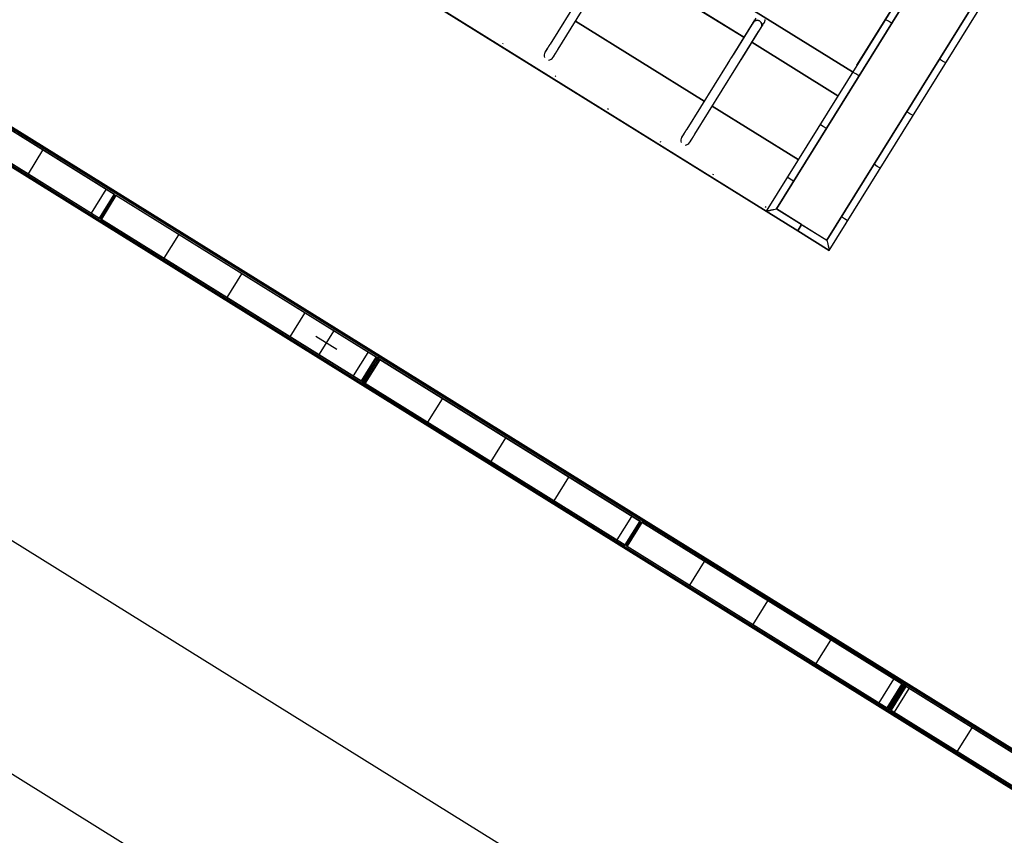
# Model space of a CAD drawing. Header units: metres. Extents: x 5472 to 110055, y 1070 to 521377.
# Tile 17 of 28: x 109200.28 to 109204.25, y 521096.78 to 521100.07. Entities that reach past the tile are written whole.
import ezdxf

# ---------------------------------------------------------------- set-up
doc = ezdxf.new("R2010")
doc.units = ezdxf.units.M
doc.layers.add('M_gebouw SK', color=252, linetype='Continuous')
doc.layers.add('N-WE-VH-M', color=7, linetype='Continuous', lineweight=18)
doc.styles.add('NLCS-ISO-M200-T25', font='NLCS-ISO.ttf', dxfattribs={"height": 0.5})
doc.dimstyles.new('NLCS-M200-T25-PIJL_L2_H2', dxfattribs={"dimscale": 0.2, "dimtxt": 0.5, "dimasz": 2.5, "dimexe": 2, "dimexo": 2, "dimgap": 0.7, "dimtad": 1, "dimrnd": 0.05, "dimzin": 0, "dimdsep": 46, "dimtxsty": 'NLCS-ISO-M200-T25', "dimcen": 0, "dimdle": 2, "dimclrd": 256, "dimclre": 256, "dimclrt": 256, "dimazin": 0, "dimtfac": 1, "dimtofl": 0, "dimtmove": 0, "dimatfit": 3, "dimfxl": 2, "dimfxlon": 1, "dimtfillclr": 256, "dimtolj": 1, "dimtzin": 0, "dimlwd": -1, "dimlwe": -1, "dimarcsym": 0})

# ---------------------------------------------------------------- blocks, each defined once
blk = doc.blocks.new('A$C61967C25')
at = {"layer": 'M_gebouw SK'}
for p, q in [((55197.2, 10092.8), (33946.9, 23299.8)), ((33946.9, 23299.8), (55197.2, 10092.8)), ((33946.9, 23299.8), (55197.2, 10092.8)), ((55197.2, 10092.8), (33946.9, 23299.8)), ((33597.8, 22738.1), (54848.1, 9531.1)), ((54848.3, 9531.4), (33598, 22738.4)), ((55929.6, 7305.1), (31547.7, 22458.4)), ((31345.1, 22422), (55973.9, 7115.2)), ((53810.2, 6951.7), (31761.5, 20654.9)), ((53387.9, 6272.2), (31339.2, 19975.4)), ((44543.8, 16713.9), (55197.2, 10092.8)), ((55725.1, 10942.1), (54848.1, 9531.1)), ((55725.1, 10942.1), (54848.1, 9531.1)), ((55214.6, 10120.8), (55725.1, 10942.1)), ((55750.6, 10926.3), (54889.4, 9540.7)), ((54889.4, 9540.7), (55750.6, 10926.3)), ((55093.3, 9414), (55954.4, 10799.6)), ((55954.4, 10799.6), (55093.3, 9414)), ((55102.9, 9372.7), (55979.9, 10783.8)), ((55102.9, 9372.7), (55979.9, 10783.8)), ((54238.1, 10555.8), (54757.9, 10232.7)), ((54757.9, 10232.7), (54238.1, 10555.8)), ((54166.6, 10512.8), (53975.2, 10204.7)), ((54007.5, 10184.7), (54198.9, 10492.7)), ((54078.2, 10298.5), (54598, 9975.5)), ((54598, 9975.5), (54078.2, 10298.5)), ((54806.4, 10310.7), (54794.9, 10292.2)), ((54798.3, 10297.7), (54798.9, 10298.8)), ((54798.9, 10298.8), (54799.6, 10299.8)), ((54799.6, 10299.8), (54800.2, 10300.9)), ((54799.6, 10297.5), (54803.6, 10299.9)), ((54803.6, 10299.9), (54799.6, 10297.5)), ((54800.2, 10300.9), (54800.9, 10301.9)), ((54800.9, 10301.9), (54801.5, 10302.8)), ((54803.6, 10299.9), (54808, 10301.3)), ((54808, 10301.3), (54803.6, 10299.9)), ((54808, 10301.3), (54812.7, 10301.6)), ((54812.7, 10301.6), (54808, 10301.3)), ((54812.7, 10301.6), (54817.2, 10300.7)), ((54817.2, 10300.7), (54812.7, 10301.6)), ((54817.2, 10300.7), (54821.3, 10298.8)), ((54821.3, 10298.8), (54817.2, 10300.7)), ((54821.3, 10298.8), (54824.9, 10295.9)), ((54824.9, 10295.9), (54821.3, 10298.8)), ((54841.8, 10298.2), (54841.6, 10297.4)), ((54841.9, 10298.9), (54841.8, 10298.2)), ((54841.9, 10304.2), (54842, 10303.5)), ((54842, 10299.7), (54841.9, 10298.9)), ((54842, 10303.5), (54842.1, 10302.7)), ((54842.1, 10300.4), (54842, 10299.7)), ((54842.1, 10302.7), (54842.1, 10302)), ((54842.1, 10302), (54842.1, 10301.2)), ((54842.1, 10301.2), (54842.1, 10300.4)), ((55341.4, 10297.5), (55331.7, 10303.5)), ((51162.4, 10261.9), (53283.2, 8943.9)), ((53286.2, 8945.9), (51162.9, 10265.5)), ((54785.3, 10276.9), (54706.6, 10150.2)), ((54794.9, 10292.2), (54714.3, 10162.6)), ((54746.6, 10142.5), (54827.2, 10272.2)), ((54785.3, 10276.9), (54786.2, 10278.3)), ((54786.2, 10278.3), (54787.1, 10279.7)), ((54787.1, 10279.7), (54787.9, 10281.1)), ((54787.9, 10281.1), (54788.8, 10282.4)), ((54788.8, 10282.4), (54789.6, 10283.8)), ((54789.6, 10283.8), (54790.5, 10285.2)), ((54790.5, 10285.2), (54791.3, 10286.5)), ((54791.3, 10286.5), (54792.1, 10287.8)), ((54792.1, 10287.8), (54793, 10289.2)), ((54793, 10289.2), (54793.8, 10290.4)), ((54793.8, 10290.2), (54796.2, 10294.2)), ((54796.2, 10294.2), (54793.8, 10290.2)), ((54793.8, 10290.4), (54794.6, 10291.7)), ((54794.6, 10291.7), (54795.3, 10293)), ((54795.3, 10293), (54796.1, 10294.2)), ((54796.1, 10294.2), (54796.8, 10295.4)), ((54796.2, 10294.2), (54799.6, 10297.5)), ((54799.6, 10297.5), (54796.2, 10294.2)), ((54796.8, 10295.4), (54797.6, 10296.5)), ((54797.6, 10296.5), (54798.3, 10297.7)), ((54818.7, 10258.6), (54817.8, 10257.2)), ((54819.6, 10260), (54818.7, 10258.6)), ((54820.4, 10261.4), (54819.6, 10260)), ((54821.3, 10262.7), (54820.4, 10261.4)), ((54822.1, 10264.1), (54821.3, 10262.7)), ((54823, 10265.5), (54822.1, 10264.1)), ((54823.8, 10266.8), (54823, 10265.5)), ((54824.6, 10268.1), (54823.8, 10266.8)), ((54825.5, 10269.4), (54824.6, 10268.1)), ((54824.9, 10295.9), (54827.7, 10292.2)), ((54827.7, 10292.2), (54824.9, 10295.9)), ((54826.3, 10270.7), (54825.5, 10269.4)), ((54828.3, 10274.3), (54825.8, 10270.3)), ((54825.8, 10270.3), (54828.3, 10274.3)), ((54827, 10272), (54826.3, 10270.7)), ((54827.8, 10273.2), (54827, 10272)), ((54827.2, 10272.2), (54838.7, 10290.7)), ((54827.7, 10292.2), (54829.4, 10288)), ((54829.4, 10288), (54827.7, 10292.2)), ((54828.6, 10274.5), (54827.8, 10273.2)), ((54829.8, 10278.7), (54828.3, 10274.3)), ((54828.3, 10274.3), (54829.8, 10278.7)), ((54829.3, 10275.6), (54828.6, 10274.5)), ((54830, 10276.8), (54829.3, 10275.6)), ((54829.4, 10288), (54830.2, 10283.4)), ((54830.2, 10283.4), (54829.4, 10288)), ((54830.2, 10283.4), (54829.8, 10278.7)), ((54829.8, 10278.7), (54830.2, 10283.4)), ((54830.7, 10277.9), (54830, 10276.8)), ((54831.4, 10279), (54830.7, 10277.9)), ((54832.1, 10280.1), (54831.4, 10279)), ((54832.7, 10281.1), (54832.1, 10280.1)), ((54833.3, 10282.1), (54832.7, 10281.1)), ((54837.2, 10288.3), (54836.8, 10287.7)), ((54837.5, 10288.9), (54837.2, 10288.3)), ((54837.9, 10289.4), (54837.5, 10288.9)), ((54838.2, 10289.9), (54837.9, 10289.4)), ((54838.4, 10290.3), (54838.2, 10289.9)), ((54838.6, 10290.6), (54838.4, 10290.3)), ((54838.8, 10291), (54838.6, 10290.6)), ((54838.7, 10290.7), (54838.8, 10291)), ((54838.8, 10291), (54839, 10291.2)), ((54839, 10291.2), (54838.8, 10291)), ((54839, 10291.2), (54839.1, 10291.4)), ((54839.1, 10291.4), (54839, 10291.2)), ((54839.1, 10291.4), (54839.2, 10291.5)), ((54839.2, 10291.5), (54839.1, 10291.4)), ((54839.2, 10291.5), (54839.2, 10291.6)), ((54839.2, 10291.6), (54839.3, 10291.6)), ((54839.3, 10291.6), (54839.2, 10291.6)), ((54839.2, 10291.6), (54839.2, 10291.5)), ((54839.4, 10291.8), (54839.3, 10291.6)), ((54839.7, 10292.5), (54839.4, 10291.8)), ((54840.1, 10293.2), (54839.7, 10292.5)), ((54840.4, 10293.8), (54840.1, 10293.2)), ((54840.7, 10294.5), (54840.4, 10293.8)), ((54841, 10295.2), (54840.7, 10294.5)), ((54841.2, 10296), (54841, 10295.2)), ((54841.5, 10296.7), (54841.2, 10296)), ((54841.6, 10297.4), (54841.5, 10296.7)), ((55354.7, 10289.3), (55341.4, 10297.5)), ((51164.3, 10253.6), (52217.1, 9599.4)), ((52214.8, 9598.5), (51164.6, 10251.2)), ((54725.5, 10108.7), (54817.6, 10256.8)), ((54817.8, 10257.2), (54817.6, 10256.8)), ((53784, 10205.9), (53786, 10209.2)), ((53959.1, 10178.8), (53958.5, 10177.9)), ((53958.9, 10178.5), (53959.5, 10179.5)), ((53959.7, 10179.7), (53959.1, 10178.8)), ((53959.5, 10179.5), (53960.1, 10180.4)), ((53960.3, 10180.7), (53959.7, 10179.7)), ((53960.1, 10180.4), (53960.7, 10181.5)), ((53960.9, 10181.7), (53960.3, 10180.7)), ((53960.7, 10181.5), (53961.4, 10182.5)), ((53961.6, 10182.8), (53960.9, 10181.7)), ((53961.4, 10182.5), (53962.1, 10183.6)), ((53962.3, 10183.9), (53961.6, 10182.8)), ((53962.1, 10183.6), (53962.8, 10184.7)), ((53963, 10185), (53962.3, 10183.9)), ((53962.8, 10184.7), (53963.5, 10185.9)), ((53963.7, 10186.2), (53963, 10185)), ((53963.5, 10185.9), (53964.2, 10187.1)), ((53964.4, 10187.4), (53963.7, 10186.2)), ((53964.2, 10187.1), (53965, 10188.3)), ((53965.2, 10188.6), (53964.4, 10187.4)), ((53965, 10188.3), (53965.7, 10189.5)), ((53966, 10189.9), (53965.2, 10188.6)), ((53965.7, 10189.5), (53966.5, 10190.8)), ((53966.7, 10191.2), (53966, 10189.9)), ((53966.5, 10190.8), (53967.3, 10192.1)), ((53967.6, 10192.4), (53966.7, 10191.2)), ((53967.3, 10192.1), (53968.1, 10193.4)), ((53968.4, 10193.8), (53967.6, 10192.4)), ((53968.1, 10193.4), (53969, 10194.7)), ((53969.2, 10195.1), (53968.4, 10193.8)), ((53969, 10194.7), (53969.8, 10196.1)), ((53970, 10196.4), (53969.2, 10195.1)), ((53969.8, 10196.1), (53970.6, 10197.4)), ((53970.9, 10197.8), (53970, 10196.4)), ((53970.6, 10197.4), (53971.5, 10198.8)), ((53971.7, 10199.2), (53970.9, 10197.8)), ((53971.5, 10198.8), (53972.4, 10200.2)), ((53972.6, 10200.5), (53971.7, 10199.2)), ((53972.4, 10200.2), (53973.2, 10201.6)), ((53973.4, 10201.9), (53972.6, 10200.5)), ((53973.2, 10201.6), (53974.1, 10202.9)), ((53974.3, 10203.3), (53973.4, 10201.9)), ((53974.1, 10202.9), (53974.9, 10204.3)), ((53975.2, 10204.7), (53974.3, 10203.3)), ((54002.9, 10177.4), (54003.8, 10178.7)), ((54004, 10179.1), (54003.2, 10177.7)), ((54003.8, 10178.7), (54004.6, 10180.1)), ((54004.9, 10180.5), (54004, 10179.1)), ((54004.6, 10180.1), (54005.5, 10181.5)), ((54005.7, 10181.9), (54004.9, 10180.5)), ((54005.5, 10181.5), (54006.4, 10182.9)), ((54006.6, 10183.3), (54005.7, 10181.9)), ((54006.4, 10182.9), (54007.2, 10184.3)), ((54007.5, 10184.7), (54006.6, 10183.3)), ((54007.2, 10184.3), (54007.5, 10184.7)), ((54790.1, 10212.7), (55137.5, 9996.8)), ((55137.5, 9996.8), (54790.1, 10212.7)), ((53215.2, 8831.6), (51091.9, 10151.2)), ((53215.7, 8835.2), (51094.9, 10153.2)), ((52155.9, 9500.8), (51103.1, 10155.1)), ((51105.4, 10156), (52155.6, 9503.3)), ((51105.4, 10156), (52155.6, 9503.3)), ((53953.6, 10169.9), (53953.5, 10169.9)), ((53953.5, 10169.9), (53953.5, 10169.9)), ((53953.7, 10170.2), (53953.6, 10170)), ((53953.6, 10170), (53953.6, 10169.9)), ((53953.8, 10170.4), (53953.7, 10170.2)), ((53954, 10170.7), (53953.8, 10170.4)), ((53954.2, 10171), (53954, 10170.7)), ((53954.4, 10171.4), (53954.2, 10171)), ((53954.7, 10171.8), (53954.4, 10171.4)), ((53954.6, 10171.7), (53954.9, 10172.1)), ((53955, 10172.3), (53954.7, 10171.8)), ((53954.9, 10172.1), (53955.2, 10172.6)), ((53955.3, 10172.8), (53955, 10172.3)), ((53955.2, 10172.6), (53955.6, 10173.2)), ((53955.7, 10173.4), (53955.3, 10172.8)), ((53955.6, 10173.2), (53956, 10173.8)), ((53956.1, 10174), (53955.7, 10173.4)), ((53956, 10173.8), (53956.4, 10174.5)), ((53956.5, 10174.7), (53956.1, 10174)), ((53956.4, 10174.5), (53956.8, 10175.2)), ((53957, 10175.4), (53956.5, 10174.7)), ((53956.8, 10175.2), (53957.3, 10176)), ((53957.4, 10176.2), (53957, 10175.4)), ((53957.3, 10176), (53957.8, 10176.8)), ((53958, 10177), (53957.4, 10176.2)), ((53957.8, 10176.8), (53958.3, 10177.6)), ((53958.5, 10177.9), (53958, 10177)), ((53958.3, 10177.6), (53958.9, 10178.5)), ((53985.8, 10149.8), (53985.8, 10149.9)), ((53985.8, 10149.9), (53985.9, 10149.9)), ((53985.9, 10149.9), (53986, 10150.1)), ((53986, 10150.1), (53986.1, 10150.3)), ((53986.1, 10150.3), (53986.2, 10150.5)), ((53986.2, 10150.5), (53986.4, 10150.8)), ((53986.4, 10150.8), (53986.7, 10151.2)), ((53986.7, 10151.2), (53986.9, 10151.6)), ((53986.9, 10151.6), (53987.2, 10152.1)), ((53987.3, 10152.2), (53987, 10151.7)), ((53987.2, 10152.1), (53987.5, 10152.6)), ((53987.6, 10152.7), (53987.3, 10152.2)), ((53987.5, 10152.6), (53987.9, 10153.1)), ((53988, 10153.3), (53987.6, 10152.7)), ((53987.9, 10153.1), (53988.3, 10153.8)), ((53988.4, 10153.9), (53988, 10153.3)), ((53988.3, 10153.8), (53988.7, 10154.4)), ((53988.8, 10154.6), (53988.4, 10153.9)), ((53988.7, 10154.4), (53989.1, 10155.1)), ((53989.2, 10155.3), (53988.8, 10154.6)), ((53989.1, 10155.1), (53989.6, 10155.9)), ((53989.7, 10156.1), (53989.2, 10155.3)), ((53989.6, 10155.9), (53990.1, 10156.7)), ((53990.2, 10156.9), (53989.7, 10156.1)), ((53990.1, 10156.7), (53990.6, 10157.6)), ((53990.8, 10157.8), (53990.2, 10156.9)), ((53990.6, 10157.6), (53991.2, 10158.5)), ((53991.3, 10158.7), (53990.8, 10157.8)), ((53991.2, 10158.5), (53991.8, 10159.4)), ((53991.9, 10159.7), (53991.3, 10158.7)), ((53991.8, 10159.4), (53992.4, 10160.4)), ((53992.5, 10160.7), (53991.9, 10159.7)), ((53992.4, 10160.4), (53993, 10161.4)), ((53993.2, 10161.7), (53992.5, 10160.7)), ((53993, 10161.4), (53993.7, 10162.5)), ((53993.8, 10162.8), (53993.2, 10161.7)), ((53993.7, 10162.5), (53994.3, 10163.6)), ((53994.5, 10163.9), (53993.8, 10162.8)), ((53994.3, 10163.6), (53995, 10164.7)), ((53995.2, 10165), (53994.5, 10163.9)), ((53995, 10164.7), (53995.8, 10165.8)), ((53996, 10166.2), (53995.2, 10165)), ((53995.8, 10165.8), (53996.5, 10167)), ((53996.7, 10167.3), (53996, 10166.2)), ((53996.5, 10167), (53997.3, 10168.2)), ((53997.5, 10168.6), (53996.7, 10167.3)), ((53997.3, 10168.2), (53998, 10169.5)), ((53998.2, 10169.8), (53997.5, 10168.6)), ((53998, 10169.5), (53998.8, 10170.7)), ((53999, 10171.1), (53998.2, 10169.8)), ((53998.8, 10170.7), (53999.6, 10172)), ((53999.8, 10172.4), (53999, 10171.1)), ((53999.6, 10172), (54000.4, 10173.3)), ((54000.6, 10173.7), (53999.8, 10172.4)), ((54000.4, 10173.3), (54001.2, 10174.7)), ((54001.5, 10175), (54000.6, 10173.7)), ((54001.2, 10174.7), (54002.1, 10176)), ((54002.3, 10176.4), (54001.5, 10175)), ((54002.1, 10176), (54002.9, 10177.4)), ((54003.2, 10177.7), (54002.3, 10176.4)), ((54700, 10139.5), (54693.3, 10128.7)), ((54699.5, 10138.8), (54698.7, 10137.5)), ((54700.4, 10140.2), (54699.5, 10138.8)), ((54701.2, 10141.5), (54700.4, 10140.2)), ((54702, 10142.8), (54701.2, 10141.5)), ((54702.8, 10144), (54702, 10142.8)), ((54703.5, 10145.3), (54702.8, 10144)), ((54704.3, 10146.5), (54703.5, 10145.3)), ((54705, 10147.7), (54704.3, 10146.5)), ((54705.7, 10148.8), (54705, 10147.7)), ((54706.4, 10149.9), (54705.7, 10148.8)), ((54707.1, 10151), (54706.4, 10149.9)), ((54707.8, 10152.1), (54707.1, 10151)), ((54708.4, 10153.1), (54707.8, 10152.1)), ((54709, 10154.1), (54708.4, 10153.1)), ((54709.6, 10155), (54709, 10154.1)), ((54710.1, 10155.9), (54709.6, 10155)), ((54710.7, 10156.7), (54710.1, 10155.9)), ((54711.2, 10157.5), (54710.7, 10156.7)), ((54711.6, 10158.3), (54711.2, 10157.5)), ((54712.1, 10159), (54711.6, 10158.3)), ((54712.5, 10159.7), (54712.1, 10159)), ((54712.9, 10160.3), (54712.5, 10159.7)), ((54713.2, 10160.9), (54712.9, 10160.3)), ((54713.5, 10161.4), (54713.2, 10160.9)), ((54713.8, 10161.8), (54713.5, 10161.4)), ((54714.1, 10162.2), (54713.8, 10161.8)), ((54714.3, 10162.6), (54714.1, 10162.2)), ((54744.2, 10138.7), (54744.6, 10139.4)), ((54744.6, 10139.4), (54745, 10140)), ((54745, 10140), (54745.4, 10140.6)), ((54745.4, 10140.6), (54745.7, 10141.1)), ((54745.7, 10141.1), (54746, 10141.6)), ((54746, 10141.6), (54746.3, 10142)), ((54746.3, 10142), (54746.5, 10142.4)), ((54746.5, 10142.4), (54746.6, 10142.5)), ((55560.6, 10136.5), (55547.4, 10144.8)), ((54693.3, 10128.7), (54527.2, 9861.6)), ((54559.5, 9841.5), (54725.5, 10108.7)), ((54693.6, 10129.2), (54693.3, 10128.7)), ((54694.4, 10130.6), (54693.6, 10129.2)), ((54695.3, 10132), (54694.4, 10130.6)), ((54696.2, 10133.4), (54695.3, 10132)), ((54697, 10134.8), (54696.2, 10133.4)), ((54697.9, 10136.1), (54697, 10134.8)), ((54698.7, 10137.5), (54697.9, 10136.1)), ((54725.5, 10108.7), (54726.4, 10110.1)), ((54726.4, 10110.1), (54727.3, 10111.5)), ((54727.3, 10111.5), (54728.1, 10112.8)), ((54728.1, 10112.8), (54729, 10114.2)), ((54729, 10114.2), (54729.8, 10115.6)), ((54729.8, 10115.6), (54730.7, 10117)), ((54730.7, 10117), (54731.5, 10118.3)), ((54731.5, 10118.3), (54732.3, 10119.6)), ((54732.3, 10119.6), (54733.2, 10120.9)), ((54733.2, 10120.9), (54734, 10122.2)), ((54734, 10122.2), (54734.8, 10123.5)), ((54734.8, 10123.5), (54735.5, 10124.8)), ((54735.5, 10124.8), (54736.3, 10126)), ((54736.3, 10126), (54737, 10127.2)), ((54737, 10127.2), (54737.8, 10128.3)), ((54737.8, 10128.3), (54738.5, 10129.5)), ((54738.5, 10129.5), (54739.1, 10130.6)), ((54739.1, 10130.6), (54739.8, 10131.6)), ((54739.8, 10131.6), (54740.4, 10132.7)), ((54740.4, 10132.7), (54741.1, 10133.7)), ((54741.1, 10133.7), (54741.7, 10134.6)), ((54741.7, 10134.6), (54742.2, 10135.5)), ((54742.2, 10135.5), (54742.8, 10136.4)), ((54742.8, 10136.4), (54743.3, 10137.2)), ((54743.3, 10137.2), (54743.7, 10138)), ((54743.7, 10138), (54744.2, 10138.7)), ((55570.3, 10130.5), (55560.6, 10136.5)), ((53996.3, 10074), (53998.4, 10077.2)), ((55209.5, 10085.2), (55199.8, 10091.2)), ((55222.7, 10076.9), (55209.5, 10085.2)), ((54208.7, 9942), (54210.7, 9945.2)), ((54630.3, 9955.4), (54977.7, 9739.5)), ((54977.7, 9739.5), (54630.3, 9955.4)), ((55428.7, 9924.2), (55415.5, 9932.4)), ((55438.4, 9918.2), (55428.7, 9924.2)), ((54526.1, 9859.8), (54527, 9861.2)), ((54527.2, 9861.6), (54526.4, 9860.2)), ((55077.5, 9872.8), (55067.8, 9878.9)), ((55090.7, 9864.6), (55077.5, 9872.8)), ((54505.7, 9826.9), (54505.6, 9826.8)), ((54505.6, 9826.8), (54505.6, 9826.8)), ((54505.6, 9826.8), (54505.6, 9826.8)), ((54505.8, 9827.1), (54505.7, 9826.9)), ((54505.9, 9827.3), (54505.8, 9827.1)), ((54506.1, 9827.6), (54505.9, 9827.3)), ((54506.3, 9827.9), (54506.1, 9827.6)), ((54506.5, 9828.2), (54506.3, 9827.9)), ((54506.8, 9828.7), (54506.5, 9828.2)), ((54506.7, 9828.5), (54507, 9829)), ((54507.1, 9829.1), (54506.8, 9828.7)), ((54507, 9829), (54507.3, 9829.5)), ((54507.4, 9829.7), (54507.1, 9829.1)), ((54507.3, 9829.5), (54507.7, 9830.1)), ((54507.8, 9830.3), (54507.4, 9829.7)), ((54507.7, 9830.1), (54508, 9830.7)), ((54508.2, 9830.9), (54507.8, 9830.3)), ((54508, 9830.7), (54508.5, 9831.4)), ((54508.6, 9831.6), (54508.2, 9830.9)), ((54508.5, 9831.4), (54508.9, 9832.1)), ((54509, 9832.3), (54508.6, 9831.6)), ((54508.9, 9832.1), (54509.4, 9832.9)), ((54509.5, 9833.1), (54509, 9832.3)), ((54509.4, 9832.9), (54509.9, 9833.7)), ((54510, 9833.9), (54509.5, 9833.1)), ((54509.9, 9833.7), (54510.4, 9834.5)), ((54510.6, 9834.8), (54510, 9833.9)), ((54510.4, 9834.5), (54511, 9835.4)), ((54511.1, 9835.7), (54510.6, 9834.8)), ((54511, 9835.4), (54511.6, 9836.4)), ((54511.7, 9836.6), (54511.1, 9835.7)), ((54511.6, 9836.4), (54512.2, 9837.3)), ((54512.3, 9837.6), (54511.7, 9836.6)), ((54512.2, 9837.3), (54512.8, 9838.4)), ((54513, 9838.6), (54512.3, 9837.6)), ((54512.8, 9838.4), (54513.5, 9839.4)), ((54513.6, 9839.7), (54513, 9838.6)), ((54513.5, 9839.4), (54514.1, 9840.5)), ((54514.3, 9840.8), (54513.6, 9839.7)), ((54514.1, 9840.5), (54514.8, 9841.6)), ((54515, 9841.9), (54514.3, 9840.8)), ((54514.8, 9841.6), (54515.5, 9842.8)), ((54515.7, 9843.1), (54515, 9841.9)), ((54515.5, 9842.8), (54516.3, 9844)), ((54516.5, 9844.3), (54515.7, 9843.1)), ((54516.3, 9844), (54517, 9845.2)), ((54517.2, 9845.5), (54516.5, 9844.3)), ((54517, 9845.2), (54517.8, 9846.4)), ((54518, 9846.8), (54517.2, 9845.5)), ((54517.8, 9846.4), (54518.6, 9847.7)), ((54518.8, 9848), (54518, 9846.8)), ((54518.6, 9847.7), (54519.4, 9849)), ((54519.6, 9849.3), (54518.8, 9848)), ((54519.4, 9849), (54520.2, 9850.3)), ((54520.4, 9850.6), (54519.6, 9849.3)), ((54520.2, 9850.3), (54521, 9851.6)), ((54521.3, 9852), (54520.4, 9850.6)), ((54521, 9851.6), (54521.9, 9853)), ((54522.1, 9853.3), (54521.3, 9852)), ((54521.9, 9853), (54522.7, 9854.3)), ((54522.9, 9854.7), (54522.1, 9853.3)), ((54522.7, 9854.3), (54523.6, 9855.7)), ((54523.8, 9856.1), (54522.9, 9854.7)), ((54523.6, 9855.7), (54524.4, 9857.1)), ((54524.7, 9857.4), (54523.8, 9856.1)), ((54524.4, 9857.1), (54525.3, 9858.4)), ((54525.5, 9858.8), (54524.7, 9857.4)), ((54525.3, 9858.4), (54526.1, 9859.8)), ((54526.4, 9860.2), (54525.5, 9858.8)), ((54546.4, 9820.4), (54547.1, 9821.6)), ((54547.3, 9821.9), (54546.6, 9820.7)), ((54547.1, 9821.6), (54547.8, 9822.7)), ((54548, 9823), (54547.3, 9821.9)), ((54547.8, 9822.7), (54548.6, 9823.9)), ((54548.8, 9824.2), (54548, 9823)), ((54548.6, 9823.9), (54549.3, 9825.1)), ((54549.5, 9825.5), (54548.8, 9824.2)), ((54549.3, 9825.1), (54550.1, 9826.4)), ((54550.3, 9826.7), (54549.5, 9825.5)), ((54550.1, 9826.4), (54550.9, 9827.6)), ((54551.1, 9828), (54550.3, 9826.7)), ((54550.9, 9827.6), (54551.7, 9828.9)), ((54551.9, 9829.3), (54551.1, 9828)), ((54551.7, 9828.9), (54552.5, 9830.2)), ((54552.7, 9830.6), (54551.9, 9829.3)), ((54552.5, 9830.2), (54553.3, 9831.6)), ((54553.5, 9831.9), (54552.7, 9830.6)), ((54553.3, 9831.6), (54554.1, 9832.9)), ((54554.4, 9833.3), (54553.5, 9831.9)), ((54554.1, 9832.9), (54555, 9834.3)), ((54555.2, 9834.6), (54554.4, 9833.3)), ((54555, 9834.3), (54555.8, 9835.6)), ((54556.1, 9836), (54555.2, 9834.6)), ((54555.8, 9835.6), (54556.7, 9837)), ((54556.9, 9837.4), (54556.1, 9836)), ((54556.7, 9837), (54557.6, 9838.4)), ((54557.8, 9838.8), (54556.9, 9837.4)), ((54557.6, 9838.4), (54558.4, 9839.8)), ((54558.7, 9840.2), (54557.8, 9838.8)), ((54558.4, 9839.8), (54559.3, 9841.2)), ((54559.5, 9841.5), (54558.7, 9840.2)), ((54559.3, 9841.2), (54559.5, 9841.5)), ((54421, 9810), (54423, 9813.3)), ((54537.9, 9806.8), (54538, 9807)), ((54537.9, 9806.7), (54537.9, 9806.8)), ((54537.9, 9806.7), (54537.9, 9806.7)), ((54538, 9807), (54538.2, 9807.2)), ((54538.2, 9807.2), (54538.3, 9807.4)), ((54538.3, 9807.4), (54538.5, 9807.7)), ((54538.5, 9807.7), (54538.7, 9808.1)), ((54538.7, 9808.1), (54539, 9808.5)), ((54539.3, 9809.1), (54539, 9808.6)), ((54539, 9808.5), (54539.3, 9809)), ((54539.7, 9809.6), (54539.3, 9809.1)), ((54539.3, 9809), (54539.6, 9809.5)), ((54539.6, 9809.5), (54539.9, 9810)), ((54540, 9810.2), (54539.7, 9809.6)), ((54539.9, 9810), (54540.3, 9810.7)), ((54540.4, 9810.8), (54540, 9810.2)), ((54540.3, 9810.7), (54540.7, 9811.3)), ((54540.9, 9811.5), (54540.4, 9810.8)), ((54540.7, 9811.3), (54541.2, 9812)), ((54541.3, 9812.2), (54540.9, 9811.5)), ((54541.2, 9812), (54541.7, 9812.8)), ((54541.8, 9813), (54541.3, 9812.2)), ((54541.7, 9812.8), (54542.2, 9813.6)), ((54542.3, 9813.8), (54541.8, 9813)), ((54542.2, 9813.6), (54542.7, 9814.5)), ((54542.8, 9814.7), (54542.3, 9813.8)), ((54542.7, 9814.5), (54543.2, 9815.4)), ((54543.4, 9815.6), (54542.8, 9814.7)), ((54543.2, 9815.4), (54543.8, 9816.3)), ((54544, 9816.6), (54543.4, 9815.6)), ((54543.8, 9816.3), (54544.4, 9817.3)), ((54544.6, 9817.6), (54544, 9816.6)), ((54544.4, 9817.3), (54545.1, 9818.3)), ((54545.2, 9818.6), (54544.6, 9817.6)), ((54545.1, 9818.3), (54545.7, 9819.4)), ((54545.9, 9819.6), (54545.2, 9818.6)), ((54545.7, 9819.4), (54546.4, 9820.4)), ((54546.6, 9820.7), (54545.9, 9819.6)), ((51868.6, 9681.7), (51927.7, 9776.9)), ((55296.7, 9711.9), (55283.5, 9720.1)), ((55306.4, 9705.8), (55296.7, 9711.9)), ((54633.3, 9678.1), (54635.4, 9681.3)), ((54945.5, 9660.5), (54935.8, 9666.5)), ((54958.8, 9652.3), (54945.5, 9660.5)), ((52123.4, 9523.4), (52182.5, 9618.5)), ((52155.6, 9503.3), (52214.8, 9598.5)), ((52217.1, 9599.4), (52155.9, 9500.8)), ((52160.9, 9497.7), (52222.2, 9596.2)), ((52222.4, 9593.7), (52163.3, 9498.6)), ((52218.5, 9590.3), (52213.4, 9593.5)), ((52222.2, 9596.2), (53274.9, 8941.9)), ((53272.6, 8941), (52222.4, 9593.7)), ((54845.7, 9546.1), (54847.7, 9549.3)), ((52164.7, 9503.6), (52159.5, 9506.9)), ((54848.1, 9531.1), (54975.5, 9451.9)), ((54975.5, 9451.9), (54848.1, 9531.1)), ((54889.4, 9540.7), (55093.3, 9414)), ((54991.3, 9477.4), (54889.4, 9540.7)), ((55164.8, 9499.5), (55151.5, 9507.8)), ((53213.7, 8843.4), (52160.9, 9497.7)), ((52163.3, 9498.6), (53213.5, 8845.9)), ((52163.3, 9498.6), (53213.5, 8845.9)), ((54975.5, 9451.9), (54991.3, 9477.4)), ((54991.3, 9477.4), (54975.5, 9451.9)), ((54991.3, 9477.4), (55093.3, 9414)), ((55174.4, 9493.5), (55164.8, 9499.5)), ((52416.8, 9341), (52475.9, 9436.1)), ((54975.5, 9451.9), (55102.9, 9372.7)), ((55102.9, 9372.7), (54975.5, 9451.9)), ((52671.6, 9182.7), (52730.7, 9277.8)), ((52926.4, 9024.3), (52985.5, 9119.4)), ((53029.3, 9026.3), (53114.3, 8973.5)), ((53103.4, 9050.8), (53040.2, 8949)), ((53181.2, 8865.9), (53240.3, 8961.1)), ((53286.2, 8945.9), (53287.1, 8947.4)), ((53287.1, 8947.4), (53286.2, 8945.9)), ((53213.5, 8845.9), (53272.6, 8941)), ((53274.9, 8941.9), (53213.7, 8843.4)), ((53215.2, 8831.6), (53286.2, 8945.9)), ((53286.2, 8945.9), (53215.2, 8831.6)), ((53283.2, 8943.9), (53215.7, 8835.2)), ((53218.2, 8833.6), (53285.8, 8942.3)), ((53226.4, 8835.5), (53287.7, 8934)), ((53287.9, 8931.5), (53228.8, 8836.4)), ((53276.4, 8932.8), (53271.3, 8936)), ((53284, 8928.1), (53278.9, 8931.3)), ((53285.8, 8942.3), (55406.5, 7624.2)), ((55409.6, 7626.3), (53286.2, 8945.9)), ((53287.7, 8934), (54340.4, 8279.7)), ((54338.1, 8278.8), (53287.9, 8931.5)), ((53214.4, 8830.3), (53215.2, 8831.6)), ((53215.2, 8831.6), (53214.4, 8830.3)), ((55338.5, 7511.9), (53215.2, 8831.6)), ((53222.5, 8846.2), (53217.3, 8849.4)), ((55339, 7515.5), (53218.2, 8833.6)), ((53230.2, 8841.4), (53225.1, 8844.6)), ((54279.2, 8181.2), (53226.4, 8835.5)), ((53228.8, 8836.4), (54279, 8183.7)), ((53228.8, 8836.4), (54279, 8183.7)), ((53482.3, 8678.8), (53541.4, 8773.9)), ((53737.1, 8520.5), (53796.2, 8615.6)), ((53991.9, 8362.1), (54051, 8457.2)), ((54246.7, 8203.7), (54305.8, 8298.9)), ((54279, 8183.7), (54338.1, 8278.8)), ((54340.4, 8279.7), (54279.2, 8181.2)), ((54284.3, 8178), (54345.5, 8276.5)), ((54345.7, 8274.1), (54286.6, 8178.9)), ((54341.8, 8270.6), (54336.7, 8273.8)), ((54345.5, 8276.5), (55398.3, 7622.3)), ((55395.9, 7621.4), (54345.7, 8274.1)), ((54288.1, 8184), (54282.8, 8187.2)), ((55337, 7523.7), (54284.3, 8178)), ((54286.6, 8178.9), (55336.8, 7526.2)), ((54286.6, 8178.9), (55336.8, 7526.2)), ((54540.1, 8021.4), (54599.3, 8116.5)), ((54794.9, 7863), (54854.1, 7958.1)), ((55049.7, 7704.7), (55108.9, 7799.8)), ((55304.5, 7546.3), (55363.7, 7641.4)), ((55336.8, 7526.2), (55395.9, 7621.4)), ((55398.3, 7622.3), (55337, 7523.7)), ((55338.5, 7511.9), (55409.6, 7626.3)), ((55409.6, 7626.3), (55338.5, 7511.9)), ((55406.5, 7624.2), (55339, 7515.5)), ((55409.1, 7622.7), (55341.5, 7513.9)), ((55349.8, 7515.9), (55411, 7614.4)), ((55411.7, 7611.7), (55352.6, 7516.5)), ((55424, 7604), (55364.8, 7508.9)), ((55399.7, 7613.2), (55394.6, 7616.4)), ((55407.4, 7608.4), (55402.2, 7611.6)), ((55409.1, 7622.7), (55931, 7298.3)), ((55409.6, 7626.3), (55410.5, 7627.7)), ((55410.5, 7627.7), (55409.6, 7626.3)), ((55929.9, 7302.8), (55409.6, 7626.3)), ((55411, 7614.4), (55932.9, 7290.1)), ((55933.6, 7287.3), (55411.7, 7611.7)), ((55345.8, 7526.6), (55340.7, 7529.8)), ((55353.5, 7521.8), (55348.4, 7525)), ((55970.2, 7130.3), (55349.8, 7515.9)), ((55352.6, 7516.5), (55969.6, 7133.1)), ((55337.7, 7510.6), (55338.5, 7511.9)), ((55338.5, 7511.9), (55337.7, 7510.6)), ((55973.2, 7117.5), (55338.5, 7511.9)), ((55972.1, 7122), (55341.5, 7513.9)), ((55678.8, 7445.7), (55619.6, 7350.5))]:
    blk.add_line(p, q, dxfattribs=at)
for centre, start, end in [((53969.7, 10159.9), 138.7456, 208.1391), ((53969.7, 10159.9), 138.7456, 208.1391), ((53969.7, 10159.9), 268.1391, 337.3039), ((53969.7, 10159.9), 268.1391, 337.3039), ((54521.7, 9816.8), 138.7456, 208.1391), ((54521.7, 9816.8), 138.7456, 208.1391), ((54521.7, 9816.8), 268.1391, 337.3039), ((54521.7, 9816.8), 268.1391, 337.3039)]:
    blk.add_arc(centre, 19, start, end, dxfattribs=at)
for points, knots in [([(54848.1, 9531.1), (54848.1, 9531.1), (54848.8, 9531.2), (54851.2, 9531.8), (54853.5, 9532.3), (54856.1, 9532.9), (54858.3, 9533.5), (54860.8, 9534), (54864.2, 9534.8), (54868, 9535.7), (54871.1, 9536.4), (54874.4, 9537.2), (54880.4, 9538.6), (54885.8, 9539.8), (54889.4, 9540.7)], [0, 0, 0, 0, 0.166667, 0.25, 0.333333, 0.416667, 0.458333, 0.5, 0.583333, 0.666667, 0.708333, 0.75, 0.833333, 1, 1, 1, 1]), ([(55093.3, 9414), (55094.1, 9410.4), (55095.4, 9405), (55097, 9398.2), (55097.9, 9394.1), (55098.6, 9391.1), (55099.3, 9388.1), (55099.9, 9385.4), (55100.5, 9383), (55101.1, 9380.7), (55101.6, 9378.1), (55102.2, 9375.8), (55102.7, 9373.4), (55102.9, 9372.7), (55102.9, 9372.7)], [0, 0, 0, 0, 0.166667, 0.25, 0.333333, 0.375, 0.416667, 0.5, 0.541667, 0.583333, 0.666667, 0.75, 0.833333, 1, 1, 1, 1])]:
    blk.add_open_spline(points, degree=3, knots=knots, dxfattribs=at)
at = {"layer": 'M_gebouw SK', "extrusion": (0, 0, -1)}
for points in [[(-51162.9, 10265.5), (-51162.4, 10261.9), (-53283.2, 8943.9)], [(-51162.4, 10261.9), (-51164.3, 10253.6), (-53283.2, 8943.9)], [(-53286.2, 8945.9), (-51163.8, 10267), (-51162.9, 10265.5)], [(-51162.9, 10265.5), (-53283.2, 8943.9), (-51164.2, 10264.8)], [(-51163.8, 10267), (-53286.2, 8945.9), (-53286.5, 8947.8)], [(-51164.2, 10264.8), (-53283.2, 8943.9), (-53037.6, 9100.4)], [(-53283.2, 8943.9), (-51164.3, 10253.6), (-52217.1, 9599.4)], [(-51165.6, 10252.9), (-51164.6, 10251.2), (-52214.8, 9598.5)], [(-51165.6, 10252.9), (-52214.8, 9598.5), (-52217.1, 9599.4)], [(-53214.4, 8830.3), (-51091.9, 10151.2), (-51091.1, 10149.9)], [(-53215.2, 8831.6), (-51094.9, 10153.2), (-51091.9, 10151.2)], [(-51091.9, 10151.2), (-53214.4, 8830.3), (-53215.2, 8831.6)], [(-51103.1, 10155.1), (-51094.9, 10153.2), (-53215.7, 8835.2)], [(-51094.9, 10153.2), (-53215.2, 8831.6), (-53215.7, 8835.2)], [(-52155.9, 9500.8), (-51105.4, 10156), (-51103.1, 10155.1)], [(-51103.1, 10155.1), (-53215.7, 8835.2), (-52155.9, 9500.8)], [(-51105.4, 10156), (-52155.9, 9500.8), (-52155.6, 9503.3)], [(-52155.6, 9503.3), (-52155.9, 9500.8), (-52214.8, 9598.5)], [(-52214.8, 9598.5), (-52155.9, 9500.8), (-52217.1, 9599.4)], [(-52164.7, 9503.7), (-52213.4, 9593.5), (-52159.6, 9506.8)], [(-52163.3, 9498.6), (-52222.2, 9596.2), (-52160.9, 9497.7)], [(-52222.2, 9596.2), (-52163.3, 9498.6), (-52165.9, 9502.9)], [(-52213.4, 9593.5), (-52164.7, 9503.7), (-52218.5, 9590.3)], [(-52222.2, 9596.2), (-52165.9, 9502.9), (-52219.8, 9589.5)], [(-52218.5, 9590.3), (-52217.1, 9599.4), (-52213.4, 9593.5)], [(-53283.2, 8943.9), (-52217.1, 9599.4), (-52222.2, 9596.2)], [(-52222.2, 9596.2), (-52217.1, 9599.4), (-52218.5, 9590.3)], [(-52222.2, 9596.2), (-52219.8, 9589.5), (-52222.4, 9593.7)], [(-52222.2, 9596.2), (-52222.4, 9593.7), (-52223.5, 9595.4)], [(-53283.2, 8943.9), (-52222.2, 9596.2), (-53274.9, 8941.9)], [(-52223.5, 9595.4), (-52222.4, 9593.7), (-53272.6, 8941)], [(-52223.5, 9595.4), (-53272.6, 8941), (-53274.9, 8941.9)], [(-52155.9, 9500.8), (-52160.9, 9497.7), (-52159.6, 9506.8)], [(-52164.7, 9503.7), (-52159.6, 9506.8), (-52160.9, 9497.7)], [(-52155.9, 9500.8), (-53215.7, 8835.2), (-52160.9, 9497.7)], [(-53213.7, 8843.4), (-52163.3, 9498.6), (-52160.9, 9497.7)], [(-52160.9, 9497.7), (-53215.7, 8835.2), (-53213.7, 8843.4)], [(-52163.3, 9498.6), (-53213.7, 8843.4), (-53213.5, 8845.9)], [(-53037.6, 9100.4), (-53283.2, 8943.9), (-53286.2, 8945.9)], [(-55409.6, 7626.3), (-53287.1, 8947.4), (-53286.2, 8945.9)], [(-53287.1, 8947.4), (-55409.6, 7626.3), (-55410.4, 7627.8)], [(-53213.5, 8845.9), (-53213.7, 8843.4), (-53272.6, 8941)], [(-53272.6, 8941), (-53213.7, 8843.4), (-53274.9, 8941.9)], [(-53218.2, 8833.6), (-53286.2, 8945.9), (-53215.2, 8831.6)], [(-53215.7, 8835.2), (-53215.2, 8831.6), (-53286.2, 8945.9)], [(-53215.7, 8835.2), (-53286.2, 8945.9), (-53283.2, 8943.9)], [(-53217.5, 8849.5), (-53222.5, 8846.2), (-53271.2, 8935.8)], [(-53286.2, 8945.9), (-53218.2, 8833.6), (-53223.9, 8842.7)], [(-53271.2, 8935.8), (-53222.5, 8846.2), (-53276.4, 8932.8)], [(-53286.2, 8945.9), (-53223.9, 8842.7), (-53225.1, 8844.6)], [(-53286.2, 8945.9), (-53225.1, 8844.6), (-53285.8, 8942.3)], [(-53230.3, 8841.6), (-53278.9, 8931.3), (-53225.1, 8844.6)], [(-53228.8, 8836.4), (-53287.7, 8934), (-53226.4, 8835.5)], [(-53287.7, 8934), (-53228.8, 8836.4), (-53283.4, 8924.3)], [(-53278.9, 8931.3), (-53230.3, 8841.6), (-53283.9, 8928.1)], [(-53276.4, 8932.8), (-53274.9, 8941.9), (-53271.3, 8936)], [(-53283.2, 8943.9), (-53274.9, 8941.9), (-53276.4, 8932.8)], [(-53284, 8928.1), (-53281.5, 8935.5), (-53278.9, 8931.3)], [(-53281.5, 8935.5), (-53284, 8928.1), (-53285.8, 8942.3)], [(-53287.7, 8934), (-53283.4, 8924.3), (-53285.3, 8927.3)], [(-53285.8, 8942.3), (-53284, 8928.1), (-53287.7, 8934)], [(-53287.7, 8934), (-53285.3, 8927.3), (-53287.9, 8931.5)], [(-53286.2, 8945.9), (-53285.8, 8942.3), (-55406.5, 7624.2)], [(-53285.8, 8942.3), (-53287.7, 8934), (-55406.5, 7624.2)], [(-53286.2, 8945.9), (-55406.5, 7624.2), (-53287.5, 8945.1)], [(-53287.5, 8945.1), (-55406.5, 7624.2), (-55409.6, 7626.3)], [(-53287.7, 8934), (-53287.9, 8931.5), (-53288.9, 8933.2)], [(-55406.5, 7624.2), (-53287.7, 8934), (-54340.4, 8279.7)], [(-53288.9, 8933.2), (-53287.9, 8931.5), (-54338.1, 8278.8)], [(-53288.9, 8933.2), (-54338.1, 8278.8), (-54340.4, 8279.7)], [(-53213.7, 8843.4), (-53215.7, 8835.2), (-53217.4, 8849.4)], [(-55337.7, 7510.6), (-53215.2, 8831.6), (-53214.4, 8830.3)], [(-55338.5, 7511.9), (-53218.2, 8833.6), (-53215.2, 8831.6)], [(-53215.2, 8831.6), (-55337.7, 7510.6), (-55338.5, 7511.9)], [(-53217.4, 8849.4), (-53215.7, 8835.2), (-53222.5, 8846.2)], [(-53222.5, 8846.2), (-53217.5, 8849.5), (-53217.4, 8849.4)], [(-53218.2, 8833.6), (-53226.4, 8835.5), (-53222.4, 8840.3)], [(-53226.4, 8835.5), (-53218.2, 8833.6), (-55339, 7515.5)], [(-53218.2, 8833.6), (-55338.5, 7511.9), (-55339, 7515.5)], [(-53222.4, 8840.3), (-53226.4, 8835.5), (-53223.9, 8842.7)], [(-53223.9, 8842.7), (-53226.4, 8835.5), (-53225.1, 8844.6)], [(-53230.1, 8841.5), (-53225.1, 8844.6), (-53226.4, 8835.5)], [(-54279.2, 8181.2), (-53228.8, 8836.4), (-53226.4, 8835.5)], [(-53226.4, 8835.5), (-55339, 7515.5), (-54279.2, 8181.2)], [(-53228.8, 8836.4), (-54279.2, 8181.2), (-54279, 8183.7)], [(-54279, 8183.7), (-54279.2, 8181.2), (-54338.1, 8278.8)], [(-54338.1, 8278.8), (-54279.2, 8181.2), (-54340.4, 8279.7)], [(-54288, 8184), (-54336.7, 8273.8), (-54282.9, 8187.2)], [(-54286.6, 8178.9), (-54345.5, 8276.5), (-54284.3, 8178)], [(-54345.5, 8276.5), (-54286.6, 8178.9), (-54343.1, 8269.9)], [(-54336.7, 8273.8), (-54288, 8184), (-54341.8, 8270.6)], [(-54341.8, 8270.6), (-54340.4, 8279.7), (-54336.7, 8273.8)], [(-55406.5, 7624.2), (-54340.4, 8279.7), (-54345.5, 8276.5)], [(-54345.5, 8276.5), (-54340.4, 8279.7), (-54341.8, 8270.6)], [(-54345.5, 8276.5), (-54343.1, 8269.9), (-54345.7, 8274.1)], [(-54345.5, 8276.5), (-54345.7, 8274.1), (-54346.8, 8275.8)], [(-55406.5, 7624.2), (-54345.5, 8276.5), (-55398.3, 7622.3)], [(-54346.8, 8275.8), (-54345.7, 8274.1), (-55395.9, 7621.4)], [(-54346.8, 8275.8), (-55395.9, 7621.4), (-55398.3, 7622.3)], [(-54279.2, 8181.2), (-54284.3, 8178), (-54282.9, 8187.2)], [(-54279.2, 8181.2), (-55339, 7515.5), (-54284.3, 8178)], [(-54288, 8184), (-54282.9, 8187.2), (-54284.3, 8178)], [(-55337, 7523.7), (-54286.6, 8178.9), (-54284.3, 8178)], [(-54284.3, 8178), (-55339, 7515.5), (-55337, 7523.7)], [(-54286.6, 8178.9), (-55337, 7523.7), (-55336.8, 7526.2)], [(-55336.8, 7526.2), (-55337, 7523.7), (-55395.9, 7621.4)], [(-55395.9, 7621.4), (-55337, 7523.7), (-55398.3, 7622.3)], [(-55341.5, 7513.9), (-55409.6, 7626.3), (-55338.5, 7511.9)], [(-55339, 7515.5), (-55338.5, 7511.9), (-55409.6, 7626.3)], [(-55339, 7515.5), (-55409.6, 7626.3), (-55406.5, 7624.2)], [(-55345.8, 7526.6), (-55394.6, 7616.4), (-55340.8, 7529.7)], [(-55409.6, 7626.3), (-55341.5, 7513.9), (-55402.2, 7611.6)], [(-55394.6, 7616.4), (-55345.8, 7526.6), (-55394.7, 7616.3)], [(-55394.7, 7616.3), (-55345.8, 7526.6), (-55399.7, 7613.2)], [(-55354, 7522.6), (-55402.2, 7611.6), (-55348.4, 7525)], [(-55352.6, 7516.5), (-55411, 7614.4), (-55349.8, 7515.9)], [(-55411, 7614.4), (-55352.6, 7516.5), (-55409.1, 7607.5)], [(-55402.2, 7611.6), (-55354, 7522.6), (-55407.3, 7608.4)], [(-55399.7, 7613.2), (-55398.3, 7622.3), (-55394.7, 7616.3)], [(-55406.5, 7624.2), (-55398.3, 7622.3), (-55399.7, 7613.2)], [(-55409.6, 7626.3), (-55402.2, 7611.6), (-55404.8, 7615.8)], [(-55407.4, 7608.6), (-55409.1, 7622.7), (-55402.2, 7611.6)], [(-55409.6, 7626.3), (-55404.8, 7615.8), (-55409.1, 7622.7)], [(-55409.1, 7622.7), (-55407.4, 7608.6), (-55411, 7614.4)], [(-55409.6, 7626.3), (-55409.1, 7622.7), (-55931, 7298.3)], [(-55409.1, 7622.7), (-55411, 7614.4), (-55414.1, 7619.5)], [(-55411, 7614.4), (-55409.1, 7607.5), (-55411.6, 7611.6)], [(-55929.9, 7302.8), (-55410.5, 7627.7), (-55409.6, 7626.3)], [(-55409.6, 7626.3), (-55931, 7298.3), (-55410.8, 7625.5)], [(-55410.5, 7627.7), (-55929.9, 7302.8), (-55929.4, 7305.2)], [(-55410.8, 7625.5), (-55931, 7298.3), (-55929.9, 7302.8)], [(-55414.1, 7619.5), (-55411, 7614.4), (-55932.9, 7290.1)], [(-55411, 7614.4), (-55411.6, 7611.6), (-55411.7, 7611.7)], [(-55411, 7614.4), (-55411.7, 7611.7), (-55412.7, 7613.4)], [(-55412.7, 7613.4), (-55411.7, 7611.7), (-55933.6, 7287.3)], [(-55412.7, 7613.4), (-55933.6, 7287.3), (-55932.9, 7290.1)], [(-55414.1, 7619.5), (-55932.9, 7290.1), (-55931, 7298.3)], [(-55337, 7523.7), (-55339, 7515.5), (-55340.7, 7529.7)], [(-55340.7, 7529.7), (-55339, 7515.5), (-55345.8, 7526.6)], [(-55341.5, 7513.9), (-55349.8, 7515.9), (-55345.8, 7520.8)], [(-55349.8, 7515.9), (-55341.5, 7513.9), (-55972.1, 7122)], [(-55345.8, 7520.8), (-55349.8, 7515.9), (-55347.2, 7523.1)], [(-55347.2, 7523.1), (-55349.8, 7515.9), (-55348.4, 7525)], [(-55353.4, 7521.9), (-55348.4, 7525), (-55349.8, 7515.9)], [(-55970.2, 7130.3), (-55352.6, 7516.5), (-55349.8, 7515.9)], [(-55349.8, 7515.9), (-55972.1, 7122), (-55970.2, 7130.3)], [(-55352.6, 7516.5), (-55970.2, 7130.3), (-55969.6, 7133.1)], [(-55973.9, 7115.2), (-55338.5, 7511.9), (-55338.3, 7510.3)], [(-55973.2, 7117.5), (-55341.5, 7513.9), (-55338.5, 7511.9)], [(-55338.5, 7511.9), (-55973.9, 7115.2), (-55339.8, 7511.1)], [(-55339.8, 7511.1), (-55973.9, 7115.2), (-55973, 7117.6)], [(-55341.5, 7513.9), (-55973.2, 7117.5), (-55972.1, 7122)]]:
    blk.add_solid(points, dxfattribs=at)
blk = doc.blocks.new('*D251')
at = {"layer": 'Defpoints', "color": 0, "transparency": 16777216}
for p in [(109163.8058, 521163.7883), (109266.3127, 521090.0564)]:
    blk.add_point(p, dxfattribs=at)
at = {"layer": 'N-WE-VH-M', "transparency": 16777216}
blk.add_line((109166.8338, 521161.6103), (109164.2117, 521163.4963), dxfattribs=at)
blk.add_solid([(109164.2603, 521163.564), (109164.163, 521163.4287), (109163.8058, 521163.7883)], dxfattribs=at)
at = {"layer": 'N-WE-VH-M', "transparency": 16777216, "insert": (109165.9534, 521162.7239), "char_height": 0.5, "attachment_point": 5, "rotation": 324.273, "style": 'NLCS-ISO-M200-T25'}
blk.add_mtext('\\A1;R=126.25', dxfattribs=at)

msp = doc.modelspace()

# ---------------------------------------------------------------- block references
at = {"layer": 'M_gebouw SK', "transparency": 33554687, "xscale": 0.001, "yscale": 0.001, "zscale": 0.001}
msp.add_blockref('A$C61967C25', (109148.4453, 521089.7671), dxfattribs=at)

# ---------------------------------------------------------------- dimensions: what is measured, and where the dimension line sits
at = {"layer": 'N-WE-VH-M', "transparency": 33554687}
dim = msp.add_radius_dim(center=(109266.3127, 521090.0564), mpoint=(109163.8058, 521163.7883), dimstyle='NLCS-M200-T25-PIJL_L2_H2', override={"dimpost": 'R=<>'}, dxfattribs=at)
dim.commit()
dim.dimension.update_dxf_attribs({"geometry": '*D251', "text_midpoint": (109165.7257, 521162.4073), "dimtype": 164})

doc.saveas('drawing.dxf')
